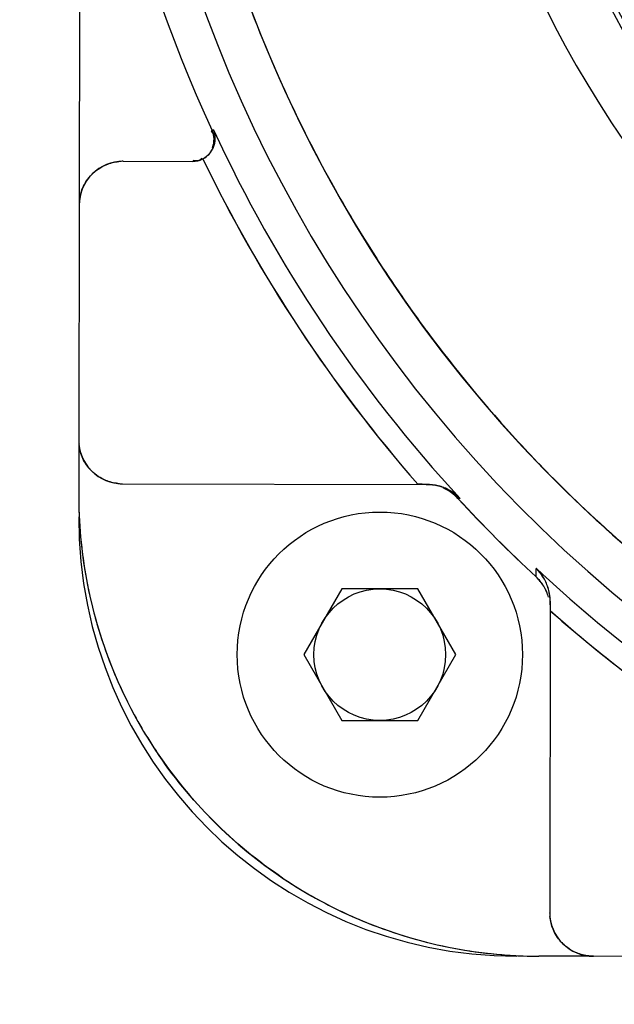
# Model space of a CAD drawing. Header units: millimetres. Extents: x 4086 to 10416, y 123 to 1549.
# Tile 54 of 256: x 6971.61 to 6978.39, y 443.74 to 454.96. Entities that reach past the tile are written whole.
import ezdxf

# ---------------------------------------------------------------- set-up
doc = ezdxf.new("R2010")
doc.units = ezdxf.units.MM
doc.layers.add('外形图', color=7, linetype='Continuous')
doc.layers.add('尺寸标注', color=7, linetype='Continuous')
doc.styles.add('思源黑', font='SourceHanSansCN-Normal.ttf')
doc.dimstyles.new('尺寸标注_1_4比例中六', dxfattribs={"dimtxt": 10, "dimasz": 8, "dimexe": 2, "dimexo": 1.5, "dimgap": 1, "dimtad": 1, "dimdec": 1, "dimlfac": 4, "dimdsep": 46, "dimtxsty": '思源黑', "dimcen": 0.09, "dimadec": 0, "dimazin": 0, "dimtp": 0.01, "dimtm": 0.01, "dimtfac": 1, "dimtdec": 1, "dimtofl": 0, "dimtmove": 0, "dimatfit": 3, "dimfxl": 1, "dimtolj": 1, "dimarcsym": 0})

# ---------------------------------------------------------------- blocks, each defined once
blk = doc.blocks.new('*D649')
at = {"layer": 'Defpoints', "color": 0}
for p in [(7069.106, 434.346), (6904.537, 421.846), (7069.085, 421.846)]:
    blk.add_point(p, dxfattribs=at)
at = {"layer": '外形图', "color": 0, "lineweight": -2}
for p, q in [((6904.537, 442.346), (6904.537, 450.346)), ((7067.606, 434.346), (6902.537, 434.346)), ((7067.585, 421.846), (6902.537, 421.846)), ((6904.537, 413.846), (6904.537, 405.846))]:
    blk.add_line(p, q, dxfattribs=at)
at = {"layer": '外形图', "color": 0}
for points in [[(6903.204, 442.346), (6905.87, 442.346), (6904.537, 434.346)], [(6905.87, 413.846), (6903.204, 413.846), (6904.537, 421.846)]]:
    blk.add_solid(points, dxfattribs=at)
at = {"layer": '外形图', "color": 0, "insert": (6898.359, 428.096), "char_height": 10, "attachment_point": 5, "rotation": 90, "style": '思源黑'}
blk.add_mtext('\\A1;50', dxfattribs=at)
blk = doc.blocks.new('*D657')
at = {"layer": 'Defpoints', "color": 0}
for p in [(6975.281, 502.524), (6850.134, 363.173), (7026.67, 363.173)]:
    blk.add_point(p, dxfattribs=at)
at = {"layer": '尺寸标注', "color": 0, "lineweight": -2}
for p, q in [((6973.781, 502.524), (6848.134, 502.524)), ((6850.134, 494.524), (6850.134, 371.173)), ((7025.17, 363.173), (6848.134, 363.173))]:
    blk.add_line(p, q, dxfattribs=at)
at = {"layer": '尺寸标注', "color": 0}
for points in [[(6851.467, 494.524), (6848.801, 494.524), (6850.134, 502.524)], [(6848.801, 371.173), (6851.467, 371.173), (6850.134, 363.173)]]:
    blk.add_solid(points, dxfattribs=at)
at = {"layer": '尺寸标注', "color": 0, "insert": (6843.95, 432.848), "char_height": 10, "attachment_point": 5, "rotation": 90, "style": '思源黑'}
blk.add_mtext('\\A1;557.3', dxfattribs=at)
blk = doc.blocks.new('*D658')
at = {"layer": 'Defpoints', "color": 0}
for p in [(7031.894, 486.539), (6869.115, 363.164), (7031.894, 363.164)]:
    blk.add_point(p, dxfattribs=at)
at = {"layer": '尺寸标注', "color": 0, "lineweight": -2}
for p, q in [((7030.394, 486.539), (6867.115, 486.539)), ((6869.115, 478.539), (6869.115, 371.164)), ((7030.394, 363.164), (6867.115, 363.164))]:
    blk.add_line(p, q, dxfattribs=at)
at = {"layer": '尺寸标注', "color": 0}
for points in [[(6870.448, 478.539), (6867.782, 478.539), (6869.115, 486.539)], [(6867.782, 371.164), (6870.448, 371.164), (6869.115, 363.164)]]:
    blk.add_solid(points, dxfattribs=at)
at = {"layer": '尺寸标注', "color": 0, "insert": (6862.931, 424.851), "char_height": 10, "attachment_point": 5, "rotation": 90, "style": '思源黑'}
blk.add_mtext('\\A1;493.6', dxfattribs=at)

msp = doc.modelspace()

# ---------------------------------------------------------------- linework, layer by layer
at = {"layer": '外形图', "color": 7, "linetype": 'Continuous'}
for p, q in [((6972.317, 468.244), (6972.29, 452.844)), ((6973.803, 453.697), (6973.823, 453.697)), ((6973.821, 453.701), (6973.805, 453.693)), ((6973.826, 453.592), (6973.826, 453.603)), ((6972.791, 453.344), (6973.581, 453.342)), ((6972.29, 452.844), (6972.285, 450.169)), ((6972.285, 450.169), (6972.284, 449.544)), ((6972.784, 449.669), (6976.242, 449.662)), ((6976.63, 449.501), (6976.606, 449.501)), ((6976.611, 449.495), (6976.624, 449.507)), ((6977.904, 449.52), (6977.885, 449.538)), ((6977.496, 448.607), (6977.498, 448.705)), ((6975.282, 448.472), (6974.849, 447.722)), ((6976.148, 448.472), (6975.282, 448.472)), ((6976.581, 447.722), (6976.148, 448.472)), ((6977.657, 448.322), (6977.651, 444.785)), ((6977.657, 448.313), (6977.657, 448.317)), ((6974.849, 447.722), (6975.282, 446.972)), ((6976.148, 446.972), (6976.581, 447.722)), ((6975.282, 446.972), (6976.148, 446.972)), ((6978.15, 444.284), (6977.525, 444.285)), ((6980.825, 444.279), (6978.15, 444.284))]:
    msp.add_line(p, q, dxfattribs=at)
for radius in [1.625, 0.75]:
    msp.add_circle((6975.715, 447.722), radius, dxfattribs=at)
for centre, radius, start, end in [((6988.553, 460.516), 12.218, 115.4504, 64.3498), ((6988.553, 460.516), 11.559, 116.9999, 62.8001), ((6988.553, 460.516), 11.5, 117.8101, 61.9898), ((6988.553, 460.516), 11.25, 119.1675, 60.6324), ((6988.553, 460.516), 15.308, 150.6761, 235.1238), ((6988.553, 460.516), 15.807, 151.9735, 233.8264), ((6988.553, 460.516), 16.25, 154.9885, 204.8257), ((6993.033, 428.231), 36.25, 124.8686, 294.8327), ((6988.564, 460.52), 15.319, 197.9447, 203.2094), ((6988.579, 460.527), 15.336, 197.9504, 203.2039), ((6988.555, 460.516), 15.309, 203.2036, 207.2291), ((6988.545, 460.512), 15.299, 203.2091, 207.2322), ((6973.576, 453.592), 0.25, 338.1537, 24.8136), ((6988.553, 460.516), 16.232, 204.8257, 222.7318), ((6973.593, 453.606), 0.247, 10.4966, 21.5438), ((6973.595, 453.606), 0.245, 19.104, 21.8676), ((6973.6, 453.609), 0.239, 18.882, 21.6206), ((6973.589, 453.605), 0.251, 6.6168, 18.8155), ((6973.586, 453.605), 0.254, 6.6468, 10.5446), ((6973.586, 453.605), 0.254, 7.4493, 10.5449), ((6973.584, 453.605), 0.256, 358.8745, 7.4476), ((6973.575, 453.592), 0.251, 338.2073, 347.8678), ((6973.577, 453.592), 0.249, 338.859, 346.8536), ((6973.575, 453.592), 0.251, 346.845, 359.8481), ((6973.574, 453.607), 0.266, 337.7599, 347.4122), ((6973.574, 453.607), 0.266, 337.7458, 346.9401), ((6973.576, 453.592), 0.25, 350.4964, 354.7879), ((6973.578, 453.592), 0.248, 354.7808, 1.9423), ((6973.583, 453.605), 0.257, 346.9857, 358.8261), ((6973.583, 453.605), 0.257, 347.4615, 358.8477), ((6973.577, 453.604), 0.262, 318.6088, 326.1449), ((6973.577, 453.604), 0.262, 318.603, 324.3032), ((6973.574, 453.606), 0.266, 324.3175, 332.4452), ((6973.573, 453.606), 0.267, 326.15, 332.6169), ((6973.567, 453.609), 0.273, 332.3675, 337.8038), ((6973.568, 453.608), 0.272, 332.6793, 338.4134), ((6988.558, 460.52), 15.314, 207.2353, 212.7471), ((6988.57, 460.526), 15.327, 207.2378, 212.7511), ((6972.79, 452.844), 0.5, 89.8889, 179.911), ((6972.8, 452.772), 0.572, 93.3904, 95.8103), ((6972.801, 452.763), 0.581, 90.9954, 93.3912), ((6988.553, 460.516), 16.482, 205.6869, 221.1854), ((6988.635, 460.57), 16.579, 205.7324, 221.1399), ((6972.794, 452.839), 0.507, 131.9129, 135.1073), ((6972.869, 452.832), 0.58, 176.2056, 178.8112), ((6972.859, 452.833), 0.57, 173.502, 176.2069), ((6988.574, 460.53), 15.333, 212.7461, 216.5174), ((6988.575, 460.53), 15.334, 212.7504, 216.5155), ((6988.553, 460.515), 15.307, 216.5191, 222.6495), ((6988.547, 460.51), 15.299, 216.5166, 222.6544), ((6972.785, 450.168), 0.5, 179.8889, 269.911), ((6972.865, 450.179), 0.581, 180.9954, 183.3912), ((6972.857, 450.179), 0.572, 183.3904, 185.8116), ((6988.507, 460.473), 15.245, 222.653, 224.1902), ((6988.476, 460.444), 15.202, 222.6576, 225.8419), ((6972.79, 450.173), 0.507, 221.9108, 225.1102), ((6988.478, 460.445), 15.205, 224.1902, 225.8368), ((6972.796, 450.238), 0.57, 263.5006, 266.2069), ((6972.796, 450.248), 0.58, 266.2056, 268.8112), ((6976.244, 449.121), 0.542, 70.2473, 75.2925), ((6976.244, 449.121), 0.541, 69.8595, 75.2921), ((6976.244, 449.122), 0.541, 68.2694, 75.2905), ((6976.252, 449.145), 0.516, 69.7898, 75.5261), ((6976.244, 449.122), 0.541, 60.2788, 70.2), ((6976.244, 449.121), 0.541, 60.2805, 69.8123), ((6976.248, 449.135), 0.527, 68.1773, 69.7994), ((6976.238, 449.163), 0.499, 42.6222, 66.6754), ((6976.239, 449.112), 0.552, 60.3434, 68.1201), ((6976.243, 449.12), 0.542, 60.2912, 68.2231), ((6976.238, 449.163), 0.5, 42.6459, 64.9296), ((6976.239, 449.164), 0.498, 58.2951, 64.9353), ((6976.239, 449.164), 0.498, 58.294, 64.5862), ((6977.534, 449.535), 5.25, 179.8997, 269.9002), ((6977.761, 449.55), 5.477, 180.058, 180.605), ((6977.635, 449.545), 5.351, 180.5647, 191.069), ((6976.237, 449.161), 0.502, 49.4221, 58.276), ((6976.237, 449.161), 0.502, 42.6599, 58.2609), ((6976.234, 449.103), 0.562, 55.6083, 60.4114), ((6976.235, 449.106), 0.558, 52.3341, 60.3006), ((6976.236, 449.107), 0.557, 55.4391, 60.2938), ((6976.236, 449.108), 0.557, 55.9543, 60.2925), ((6976.237, 449.11), 0.554, 46.8545, 55.9709), ((6976.238, 449.11), 0.554, 46.8562, 55.4558), ((6976.244, 449.118), 0.544, 52.4132, 55.5932), ((6976.239, 449.163), 0.499, 42.6522, 49.4328), ((6976.249, 449.123), 0.537, 45.9191, 52.409), ((6976.239, 449.112), 0.552, 46.8608, 52.343), ((6988.556, 460.519), 16.254, 222.6747, 227.1252), ((6988.556, 460.519), 16.254, 222.6747, 227.1252), ((6988.555, 460.518), 16.253, 222.6746, 227.1245), ((6988.553, 460.516), 16.25, 222.7034, 227.1253), ((6976.248, 449.121), 0.539, 44.8794, 46.8501), ((6976.248, 449.121), 0.538, 44.8569, 46.8283), ((6976.248, 449.123), 0.538, 44.7488, 45.9133), ((6988.674, 460.662), 15.497, 225.8769, 235.0666), ((6988.651, 460.635), 15.462, 225.9652, 235.0778), ((6977.284, 449.285), 5, 179.9, 269.9), ((6977.117, 448.325), 0.538, 42.9157, 44.8759), ((6977.129, 448.341), 0.519, 42.489, 44.6283), ((6977.13, 448.341), 0.518, 42.6523, 44.6379), ((6977.132, 448.343), 0.515, 43.4644, 44.6954), ((6988.553, 460.516), 16.177, 226.8927, 232.756), ((6977.157, 448.241), 0.5, 31.5025, 47.1804), ((6977.157, 448.241), 0.499, 31.5114, 47.1777), ((6977.113, 448.325), 0.541, 34.7515, 43.4063), ((6977.11, 448.324), 0.544, 34.7229, 42.6079), ((6977.117, 448.326), 0.538, 36.6282, 42.9085), ((6977.109, 448.323), 0.545, 34.3386, 42.4431), ((6977.101, 448.315), 0.557, 28.7022, 36.5833), ((6977.092, 448.311), 0.566, 28.6049, 34.7849), ((6977.095, 448.313), 0.563, 32.1736, 34.7588), ((6977.094, 448.312), 0.564, 32.169, 34.3766), ((6977.089, 448.309), 0.57, 28.588, 32.1675), ((6977.089, 448.309), 0.57, 28.5915, 32.1729), ((6977.489, 449.523), 5.203, 191.1396, 196.8968), ((6977.141, 448.234), 0.516, 15.9127, 31.1349), ((6977.141, 448.234), 0.516, 15.9087, 31.1383), ((6977.142, 448.235), 0.515, 15.8856, 31.1586), ((6977.097, 448.314), 0.561, 14.2202, 28.5749), ((6977.097, 448.314), 0.561, 14.2196, 28.5785), ((6977.099, 448.314), 0.559, 14.2202, 28.5987), ((6977.157, 448.241), 0.5, 21.1604, 27.0495), ((6977.102, 448.315), 0.555, 8.4637, 14.2007), ((6977.102, 448.315), 0.555, 8.4583, 14.1999), ((6977.109, 448.317), 0.548, 6.3421, 14.2213), ((6977.122, 448.319), 0.535, 6.6293, 8.4415), ((6977.123, 448.319), 0.534, 6.3322, 8.4372), ((6977.148, 448.321), 0.51, 0.0909, 6.6671), ((6977.149, 448.321), 0.508, 0.0791, 6.3655), ((6977.15, 448.322), 0.508, 0.0298, 6.3275), ((6973.737, 448.292), 3.919, 359.9705, 0.4069), ((6988.553, 460.516), 16.427, 228.4458, 233.4253), ((6988.558, 460.522), 16.434, 228.4467, 232.7525), ((6988.557, 460.52), 16.433, 228.4461, 230.1053), ((6977.533, 449.536), 5.249, 196.896, 202.4497), ((6988.552, 460.515), 16.425, 230.1055, 231.7655), ((6977.551, 449.544), 5.269, 202.4537, 209.8221), ((6977.532, 449.533), 5.247, 209.8238, 213.6694), ((6977.532, 449.533), 5.247, 236.1305, 239.9756), ((6977.543, 449.552), 5.269, 239.9773, 247.3462), ((6978.231, 444.795), 0.581, 180.9954, 183.3912), ((6978.151, 444.784), 0.5, 179.8889, 269.911), ((6977.535, 449.534), 5.249, 247.3502, 252.9038), ((6978.222, 444.795), 0.572, 183.3904, 185.8103), ((6977.521, 449.49), 5.203, 252.903, 258.6603), ((6978.155, 444.789), 0.507, 221.9129, 225.1073), ((6977.544, 449.636), 5.351, 258.7309, 269.2351), ((6977.55, 449.762), 5.477, 269.1948, 269.7419), ((6978.161, 444.854), 0.57, 263.502, 266.2069), ((6978.162, 444.864), 0.58, 266.2056, 268.8112)]:
    msp.add_arc(centre, radius, start, end, dxfattribs=at)
for points in [[(6973.826, 453.603), (6973.826, 453.634), (6973.819, 453.669), (6973.796, 453.689)], [(6973.826, 453.6), (6973.825, 453.634), (6973.817, 453.667), (6973.803, 453.697)], [(6973.826, 453.601), (6973.825, 453.634), (6973.817, 453.667), (6973.803, 453.697)], [(6973.84, 453.599), (6973.841, 453.628), (6973.836, 453.658), (6973.827, 453.686)], [(6973.821, 453.508), (6973.832, 453.537), (6973.839, 453.568), (6973.84, 453.599)], [(6973.774, 453.431), (6973.753, 453.407), (6973.728, 453.387), (6973.7, 453.372)], [(6973.774, 453.431), (6973.753, 453.407), (6973.728, 453.387), (6973.7, 453.372)], [(6973.7, 453.372), (6973.727, 453.388), (6973.753, 453.407), (6973.774, 453.431)], [(6973.774, 453.431), (6973.753, 453.407), (6973.728, 453.387), (6973.7, 453.372)], [(6973.774, 453.431), (6973.788, 453.446), (6973.8, 453.464), (6973.81, 453.483)], [(6972.456, 453.216), (6972.498, 453.253), (6972.546, 453.284), (6972.598, 453.305)], [(6972.598, 453.305), (6972.644, 453.324), (6972.693, 453.336), (6972.742, 453.341)], [(6973.581, 453.342), (6973.619, 453.342), (6973.667, 453.348), (6973.689, 453.379)], [(6973.7, 453.372), (6973.666, 453.354), (6973.621, 453.337), (6973.587, 453.354)], [(6972.328, 453.037), (6972.353, 453.096), (6972.39, 453.151), (6972.436, 453.196)], [(6972.293, 452.898), (6972.299, 452.945), (6972.31, 452.992), (6972.328, 453.037)], [(6972.323, 449.977), (6972.304, 450.023), (6972.293, 450.072), (6972.288, 450.121)], [(6972.413, 449.835), (6972.375, 449.877), (6972.344, 449.925), (6972.323, 449.977)], [(6972.592, 449.707), (6972.533, 449.732), (6972.478, 449.769), (6972.432, 449.814)], [(6972.731, 449.672), (6972.684, 449.677), (6972.636, 449.689), (6972.592, 449.707)], [(6976.246, 449.662), (6976.214, 449.663), (6976.182, 449.662), (6976.15, 449.663)], [(6976.246, 449.662), (6976.291, 449.662), (6976.337, 449.656), (6976.381, 449.645)], [(6976.246, 449.662), (6976.291, 449.662), (6976.337, 449.656), (6976.381, 449.645)], [(6976.381, 449.645), (6976.337, 449.656), (6976.291, 449.662), (6976.246, 449.662)], [(6976.246, 449.662), (6976.291, 449.662), (6976.337, 449.656), (6976.381, 449.645)], [(6977.582, 448.501), (6977.559, 448.54), (6977.53, 448.576), (6977.496, 448.607)], [(6977.582, 448.501), (6977.559, 448.54), (6977.53, 448.576), (6977.496, 448.607)], [(6977.583, 448.501), (6977.559, 448.54), (6977.53, 448.576), (6977.496, 448.607)], [(6977.641, 448.452), (6977.63, 448.497), (6977.612, 448.541), (6977.59, 448.582)], [(6977.657, 448.322), (6977.656, 448.366), (6977.651, 448.409), (6977.641, 448.452)], [(6974.608, 445.176), (6974.042, 445.556), (6973.543, 446.057), (6973.165, 446.624)], [(6977.689, 444.593), (6977.67, 444.638), (6977.659, 444.688), (6977.654, 444.737)], [(6977.778, 444.45), (6977.741, 444.492), (6977.71, 444.541), (6977.689, 444.593)], [(6977.958, 444.323), (6977.898, 444.347), (6977.843, 444.385), (6977.798, 444.43)], [(6978.097, 444.288), (6978.049, 444.293), (6978.002, 444.305), (6977.958, 444.323)]]:
    msp.add_open_spline(points, degree=3, dxfattribs=at)
for points, knots in [([(6973.622, 453.345), (6973.616, 453.345), (6973.604, 453.347), (6973.593, 453.351), (6973.587, 453.354)], [0, 0, 0, 0, 3926.206874, 8133.327712, 8133.327712, 8133.327712, 8133.327712]), ([(6973.622, 453.345), (6973.616, 453.345), (6973.604, 453.347), (6973.593, 453.351), (6973.587, 453.354)], [0, 0, 0, 0, 3926.577744, 8133.327059, 8133.327059, 8133.327059, 8133.327059]), ([(6973.663, 453.354), (6973.656, 453.351), (6973.643, 453.347), (6973.629, 453.345), (6973.622, 453.345)], [0, 0, 0, 0, 4093.379765, 8133.704949, 8133.704949, 8133.704949, 8133.704949]), ([(6973.663, 453.354), (6973.656, 453.351), (6973.643, 453.347), (6973.629, 453.345), (6973.622, 453.345)], [0, 0, 0, 0, 4093.343102, 8133.704402, 8133.704402, 8133.704402, 8133.704402]), ([(6973.674, 453.359), (6973.672, 453.358), (6973.668, 453.356), (6973.665, 453.355), (6973.663, 453.354)], [0, 0, 0, 0, 4072.436825, 8133.801884, 8133.801884, 8133.801884, 8133.801884]), ([(6973.674, 453.359), (6973.672, 453.358), (6973.668, 453.356), (6973.665, 453.355), (6973.663, 453.354)], [0, 0, 0, 0, 4072.425565, 8133.801899, 8133.801899, 8133.801899, 8133.801899]), ([(6973.7, 453.372), (6973.696, 453.37), (6973.687, 453.365), (6973.678, 453.361), (6973.674, 453.359)], [0, 0, 0, 0, 4044.081356, 8133.759018, 8133.759018, 8133.759018, 8133.759018]), ([(6973.7, 453.372), (6973.696, 453.37), (6973.687, 453.365), (6973.678, 453.361), (6973.674, 453.359)], [0, 0, 0, 0, 4044.08671, 8133.759046, 8133.759046, 8133.759046, 8133.759046])]:
    msp.add_open_spline(points, degree=3, knots=knots, dxfattribs=at)

# ---------------------------------------------------------------- dimensions: what is measured, and where the dimension line sits
at = {"layer": '外形图', "color": 7}
dim = msp.add_linear_dim(base=(6904.537, 421.846), p1=(7069.106, 434.346), p2=(7069.085, 421.846), angle=90, dimstyle='尺寸标注_1_4比例中六', dxfattribs=at)
dim.commit()
dim.dimension.update_dxf_attribs({"geometry": '*D649', "text_midpoint": (6904.537, 428.096), "dimtype": 160})
at = {"layer": '尺寸标注', "color": 0}
for base, p1, p2, text, picture, middle in [((6850.134, 363.173), (6975.281, 502.524), (7026.67, 363.173), '557.3', '*D657', (6843.95, 432.848)), ((6869.115, 363.164), (7031.894, 486.539), (7031.894, 363.164), '493.6', '*D658', (6862.931, 424.851))]:
    dim = msp.add_linear_dim(base=base, p1=p1, p2=p2, angle=90, text=text, dimstyle='尺寸标注_1_4比例中六', dxfattribs=at)
    dim.commit()
    dim.dimension.update_dxf_attribs({"geometry": picture, "text_midpoint": middle})

doc.saveas('drawing.dxf')
